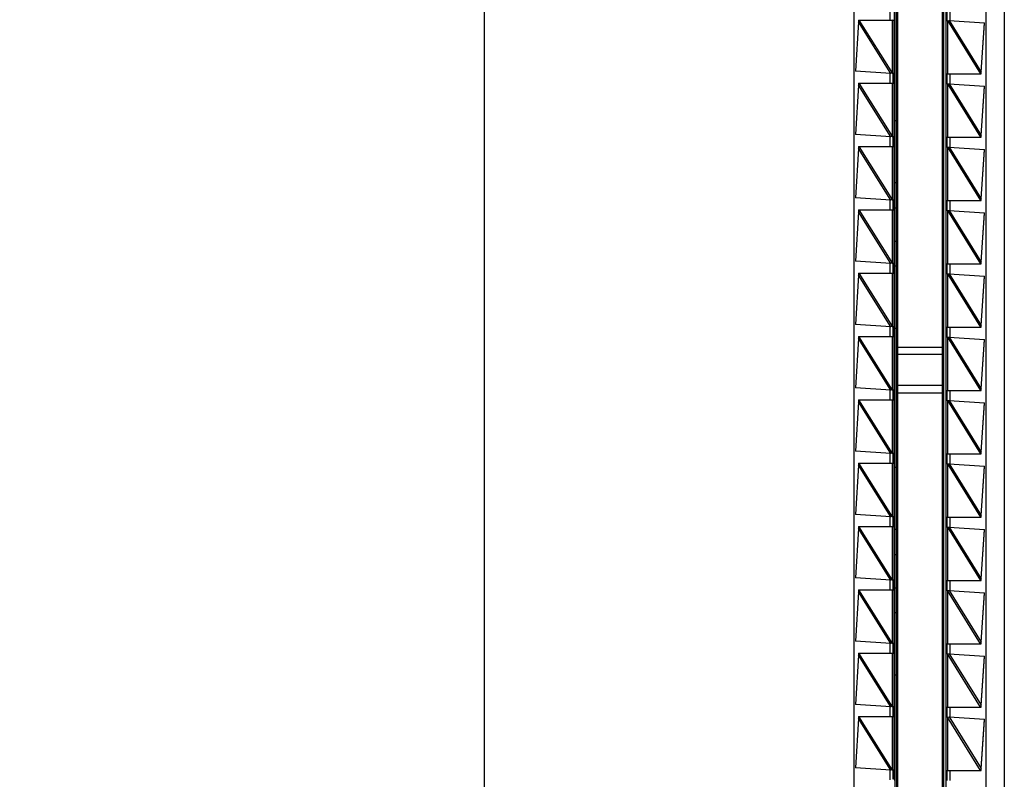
# Model space of a CAD drawing. Header units: inches. Extents: x 0 to 22, y 0 to 17.
# Tile 57 of 61: x 16.3 to 17.8, y 8 to 9.2. Entities that reach past the tile are written whole.
import ezdxf

# ---------------------------------------------------------------- set-up
doc = ezdxf.new("R2010")
doc.units = ezdxf.units.IN
doc.header["$LTSCALE"] = 1.21
doc.header["$MEASUREMENT"] = 0
doc.layers.get('0').update_dxf_attribs({"linetype": 'CONTINUOUS'})
doc.layers.add('DIMENSIONS', color=7, linetype='CONTINUOUS')
doc.styles.get("Standard").update_dxf_attribs({"font": 'txt', "width": 0.8})
doc.dimstyles.new('DIMSTYLE_2', dxfattribs={"dimtxt": 0.125, "dimasz": 0.18, "dimexe": 0.18, "dimexo": 0.0625, "dimgap": 0.09, "dimtad": 0, "dimtih": 1, "dimtoh": 1, "dimdec": 3, "dimzin": 4, "dimdsep": 46, "dimtxsty": 'STANDARD', "dimblk": '_FILLED', "dimblk1": '_FILLED', "dimblk2": '_FILLED', "dimcen": 0.09, "dimadec": 0, "dimazin": 0, "dimtp": 0.01, "dimtm": 0.01, "dimtfac": 1, "dimtdec": 3, "dimtofl": 0, "dimtmove": 0, "dimatfit": 3, "dimldrblk": '_FILLED', "dimfxl": 1, "dimtolj": 1, "dimtzin": 4, "dimarcsym": 0})

# ---------------------------------------------------------------- blocks, each defined once
blk = doc.blocks.new('*D21')
at = {"layer": 'DIMENSIONS', "color": 2, "linetype": 'CONTINUOUS'}
blk.add_line((17.1511, 11.0986), (17.1511, 11.4705), dxfattribs=at)
at = {"layer": 'DIMENSIONS', "color": 2, "linetype": 'CONTINUOUS', "insert": (17.0886, 11.533), "char_height": 0.125, "width": 1.225, "attachment_point": 1, "rotation": 90, "line_spacing_factor": 0.9}
blk.add_mtext('.502{\\Ftxt.shx;\\W1.000000;\\H0.125000; }[12.75]', dxfattribs=at)
blk = doc.blocks.new('_FILLED')
at = {"color": 0, "linetype": 'BYBLOCK'}
blk.add_solid([(0, 0), (-1, 0.1736), (-1, -0.1736)], dxfattribs=at)
blk = doc.blocks.new('*D23')
at = {"layer": 'DIMENSIONS', "color": 2, "linetype": 'CONTINUOUS'}
blk.add_line((16.9635, 10.911), (16.5786, 10.911), dxfattribs=at)
at = {"layer": 'DIMENSIONS', "color": 2, "linetype": 'CONTINUOUS', "insert": (16.5161, 10.9735), "char_height": 0.125, "width": 1.425, "attachment_point": 3, "line_spacing_factor": 0.9}
blk.add_mtext('4.822{\\Ftxt.shx;\\W1.000000;\\H0.125000; }[122.48]', dxfattribs=at)

msp = doc.modelspace()

# ---------------------------------------------------------------- linework, layer by layer
at = {"color": 7, "linetype": 'CONTINUOUS'}
for p, q in [((17.0161, 6.0942), (17.0161, 10.9058)), ((17.7961, 10.9058), (17.7961, 6.0942)), ((17.7031, 6.7205), (17.7031, 10.2795)), ((17.5701, 10.2283), (17.5701, 6.7717)), ((17.6361, 6.7705), (17.6361, 10.2295)), ((17.7691, 6.7717), (17.7691, 10.2283)), ((17.6318, 10.203), (17.6318, 6.797)), ((17.6341, 10.2005), (17.6341, 6.8005)), ((17.7051, 6.7995), (17.7051, 10.1995)), ((17.7081, 10.203), (17.7081, 6.797)), ((17.629, 9.158), (17.6291, 9.1589)), ((17.7101, 9.157), (17.7101, 9.172)), ((17.5773, 9.1551), (17.5728, 9.0811)), ((17.5772, 9.158), (17.631, 9.158)), ((17.5772, 9.158), (17.5773, 9.156)), ((17.578, 9.158), (17.5773, 9.1551)), ((17.5773, 9.1554), (17.5773, 9.1551)), ((17.7111, 9.157), (17.7081, 9.157)), ((17.7111, 9.157), (17.7133, 9.1574)), ((17.7133, 9.1574), (17.7662, 9.1539)), ((17.7613, 9.0795), (17.7662, 9.1533)), ((17.7614, 9.0799), (17.7662, 9.1539)), ((17.6257, 9.0776), (17.5728, 9.0811)), ((17.6279, 9.078), (17.6257, 9.0776)), ((17.628, 9.078), (17.631, 9.078)), ((17.6291, 9.0771), (17.629, 9.078)), ((17.6291, 9.0771), (17.6291, 9.0639)), ((17.6291, 9.0639), (17.6291, 9.0771)), ((17.7081, 9.077), (17.7615, 9.077)), ((17.7101, 9.062), (17.7101, 9.077)), ((17.7606, 9.077), (17.7614, 9.0799)), ((17.7613, 9.0794), (17.7613, 9.0795)), ((17.7613, 9.0791), (17.7613, 9.0794)), ((17.7615, 9.077), (17.7613, 9.0791)), ((17.5773, 9.0601), (17.5728, 8.9861)), ((17.5772, 9.063), (17.631, 9.063)), ((17.5772, 9.063), (17.5773, 9.061)), ((17.578, 9.063), (17.5773, 9.0601)), ((17.5773, 9.0604), (17.5773, 9.0601)), ((17.629, 9.063), (17.6291, 9.0639)), ((17.7111, 9.062), (17.7081, 9.062)), ((17.7111, 9.062), (17.7133, 9.0624)), ((17.7133, 9.0624), (17.7662, 9.0589)), ((17.7613, 8.9845), (17.7662, 9.0583)), ((17.7614, 8.9849), (17.7662, 9.0589)), ((17.6318, 9.007), (17.6341, 9.007)), ((17.6257, 8.9826), (17.5728, 8.9861)), ((17.6279, 8.983), (17.6257, 8.9826)), ((17.628, 8.983), (17.631, 8.983)), ((17.6291, 8.9821), (17.629, 8.983)), ((17.6291, 8.9821), (17.6291, 8.9689)), ((17.6291, 8.9689), (17.6291, 8.9821)), ((17.7081, 8.982), (17.7615, 8.982)), ((17.7101, 8.967), (17.7101, 8.982)), ((17.7606, 8.982), (17.7614, 8.9849)), ((17.7613, 8.9844), (17.7613, 8.9845)), ((17.7613, 8.9841), (17.7613, 8.9844)), ((17.7615, 8.982), (17.7613, 8.9841)), ((17.5772, 8.968), (17.631, 8.968)), ((17.5772, 8.968), (17.5773, 8.966)), ((17.578, 8.968), (17.5773, 8.9651)), ((17.629, 8.968), (17.6291, 8.9689)), ((17.7111, 8.967), (17.7081, 8.967)), ((17.7111, 8.967), (17.7133, 8.9674)), ((17.7133, 8.9674), (17.7662, 8.9639)), ((17.5773, 8.9651), (17.5728, 8.8911)), ((17.5773, 8.9654), (17.5773, 8.9651)), ((17.7613, 8.8895), (17.7662, 8.9633)), ((17.7614, 8.8899), (17.7662, 8.9639)), ((17.6341, 8.9135), (17.6318, 8.9135)), ((17.6257, 8.8876), (17.5728, 8.8911)), ((17.6279, 8.888), (17.6257, 8.8876)), ((17.628, 8.888), (17.631, 8.888)), ((17.6291, 8.8871), (17.629, 8.888)), ((17.6291, 8.8871), (17.6291, 8.8739)), ((17.6291, 8.8739), (17.6291, 8.8871)), ((17.7081, 8.887), (17.7615, 8.887)), ((17.7101, 8.872), (17.7101, 8.887)), ((17.7606, 8.887), (17.7614, 8.8899)), ((17.7613, 8.8894), (17.7613, 8.8895)), ((17.7613, 8.8891), (17.7613, 8.8894)), ((17.7615, 8.887), (17.7613, 8.8891)), ((17.5773, 8.8701), (17.5728, 8.7961)), ((17.5772, 8.873), (17.631, 8.873)), ((17.5772, 8.873), (17.5773, 8.871)), ((17.578, 8.873), (17.5773, 8.8701)), ((17.5773, 8.8704), (17.5773, 8.8701)), ((17.629, 8.873), (17.6291, 8.8739)), ((17.6318, 8.876), (17.6341, 8.876)), ((17.7111, 8.872), (17.7081, 8.872)), ((17.7111, 8.872), (17.7133, 8.8724)), ((17.7133, 8.8724), (17.7662, 8.8689)), ((17.7613, 8.7945), (17.7662, 8.8683)), ((17.7614, 8.7949), (17.7662, 8.8689)), ((17.6318, 8.826), (17.6341, 8.826)), ((17.6257, 8.7926), (17.5728, 8.7961)), ((17.6279, 8.793), (17.6257, 8.7926)), ((17.628, 8.793), (17.631, 8.793)), ((17.6291, 8.7921), (17.629, 8.793)), ((17.6291, 8.7921), (17.6291, 8.7789)), ((17.6291, 8.7789), (17.6291, 8.7921)), ((17.7081, 8.792), (17.7615, 8.792)), ((17.7101, 8.777), (17.7101, 8.792)), ((17.7606, 8.792), (17.7614, 8.7949)), ((17.7613, 8.7944), (17.7613, 8.7945)), ((17.7613, 8.7941), (17.7613, 8.7944)), ((17.7615, 8.792), (17.7613, 8.7941)), ((17.5773, 8.7751), (17.5728, 8.7011)), ((17.5772, 8.778), (17.631, 8.778)), ((17.5772, 8.778), (17.5773, 8.776)), ((17.578, 8.778), (17.5773, 8.7751)), ((17.5773, 8.7754), (17.5773, 8.7751)), ((17.629, 8.778), (17.6291, 8.7789)), ((17.6341, 8.7885), (17.6318, 8.7885)), ((17.7111, 8.777), (17.7081, 8.777)), ((17.7111, 8.777), (17.7133, 8.7774)), ((17.7133, 8.7774), (17.7662, 8.7739)), ((17.7613, 8.6995), (17.7662, 8.7733)), ((17.7614, 8.6999), (17.7662, 8.7739)), ((17.6257, 8.6976), (17.5728, 8.7011)), ((17.6279, 8.698), (17.6257, 8.6976)), ((17.628, 8.698), (17.631, 8.698)), ((17.6291, 8.6971), (17.629, 8.698)), ((17.6291, 8.6971), (17.6291, 8.6839)), ((17.6291, 8.6839), (17.6291, 8.6971)), ((17.6341, 8.695), (17.6318, 8.695)), ((17.7081, 8.697), (17.7615, 8.697)), ((17.7101, 8.682), (17.7101, 8.697)), ((17.7606, 8.697), (17.7614, 8.6999)), ((17.7613, 8.6994), (17.7613, 8.6995)), ((17.7613, 8.6991), (17.7613, 8.6994)), ((17.7615, 8.697), (17.7613, 8.6991)), ((17.5773, 8.6801), (17.5728, 8.6061)), ((17.5772, 8.683), (17.631, 8.683)), ((17.5772, 8.683), (17.5773, 8.681)), ((17.578, 8.683), (17.5773, 8.6801)), ((17.5773, 8.6804), (17.5773, 8.6801)), ((17.629, 8.683), (17.6291, 8.6839)), ((17.7111, 8.682), (17.7081, 8.682)), ((17.7111, 8.682), (17.7133, 8.6824)), ((17.7133, 8.6824), (17.7662, 8.6789)), ((17.7613, 8.6045), (17.7662, 8.6783)), ((17.7614, 8.6049), (17.7662, 8.6789)), ((17.6361, 8.6672), (17.7031, 8.6672)), ((17.7031, 8.6561), (17.6361, 8.6561)), ((17.6257, 8.6026), (17.5728, 8.6061)), ((17.6279, 8.603), (17.6257, 8.6026)), ((17.628, 8.603), (17.631, 8.603)), ((17.6291, 8.6021), (17.629, 8.603)), ((17.6291, 8.6021), (17.6291, 8.5889)), ((17.6291, 8.5889), (17.6291, 8.6021)), ((17.7031, 8.6096), (17.6361, 8.6096)), ((17.6361, 8.5985), (17.7031, 8.5985)), ((17.7081, 8.602), (17.7615, 8.602)), ((17.7101, 8.587), (17.7101, 8.602)), ((17.7606, 8.602), (17.7614, 8.6049)), ((17.7613, 8.6044), (17.7613, 8.6045)), ((17.7613, 8.6041), (17.7613, 8.6044)), ((17.7615, 8.602), (17.7613, 8.6041)), ((17.5773, 8.5851), (17.5728, 8.5111)), ((17.5772, 8.588), (17.631, 8.588)), ((17.5772, 8.588), (17.5773, 8.586)), ((17.578, 8.588), (17.5773, 8.5851)), ((17.5773, 8.5854), (17.5773, 8.5851)), ((17.629, 8.588), (17.6291, 8.5889)), ((17.7111, 8.587), (17.7081, 8.587)), ((17.7111, 8.587), (17.7133, 8.5874)), ((17.7133, 8.5874), (17.7662, 8.5839)), ((17.7613, 8.5095), (17.7662, 8.5833)), ((17.7614, 8.5099), (17.7662, 8.5839)), ((17.6257, 8.5076), (17.5728, 8.5111)), ((17.7606, 8.507), (17.7614, 8.5099)), ((17.7613, 8.5094), (17.7613, 8.5095)), ((17.7613, 8.5091), (17.7613, 8.5094)), ((17.7615, 8.507), (17.7613, 8.5091)), ((17.6279, 8.508), (17.6257, 8.5076)), ((17.628, 8.508), (17.631, 8.508)), ((17.6291, 8.5071), (17.629, 8.508)), ((17.6291, 8.5071), (17.6291, 8.4939)), ((17.6291, 8.4939), (17.6291, 8.5071)), ((17.7081, 8.507), (17.7615, 8.507)), ((17.7101, 8.492), (17.7101, 8.507)), ((17.5773, 8.4901), (17.5728, 8.4161)), ((17.5772, 8.493), (17.631, 8.493)), ((17.5772, 8.493), (17.5773, 8.491)), ((17.578, 8.493), (17.5773, 8.4901)), ((17.5773, 8.4904), (17.5773, 8.4901)), ((17.629, 8.493), (17.6291, 8.4939)), ((17.6318, 8.487), (17.6341, 8.487)), ((17.7111, 8.492), (17.7081, 8.492)), ((17.7111, 8.492), (17.7133, 8.4924)), ((17.7133, 8.4924), (17.7662, 8.4889)), ((17.7613, 8.4145), (17.7662, 8.4883)), ((17.7614, 8.4149), (17.7662, 8.4889)), ((17.6257, 8.4126), (17.5728, 8.4161)), ((17.6279, 8.413), (17.6257, 8.4126)), ((17.628, 8.413), (17.631, 8.413)), ((17.6291, 8.4121), (17.629, 8.413)), ((17.6291, 8.4121), (17.6291, 8.3989)), ((17.6291, 8.3989), (17.6291, 8.4121)), ((17.7081, 8.412), (17.7615, 8.412)), ((17.7101, 8.397), (17.7101, 8.412)), ((17.7606, 8.412), (17.7614, 8.4149)), ((17.7613, 8.4144), (17.7613, 8.4145)), ((17.7613, 8.4141), (17.7613, 8.4144)), ((17.7615, 8.412), (17.7613, 8.4141)), ((17.5773, 8.3951), (17.5728, 8.3211)), ((17.5772, 8.398), (17.631, 8.398)), ((17.5772, 8.398), (17.5773, 8.396)), ((17.578, 8.398), (17.5773, 8.3951)), ((17.5773, 8.3954), (17.5773, 8.3951)), ((17.629, 8.398), (17.6291, 8.3989)), ((17.6341, 8.3935), (17.6318, 8.3935)), ((17.7111, 8.397), (17.7081, 8.397)), ((17.7111, 8.397), (17.7133, 8.3974)), ((17.7133, 8.3974), (17.7662, 8.3939)), ((17.7613, 8.3195), (17.7662, 8.3933)), ((17.7614, 8.3199), (17.7662, 8.3939)), ((17.6318, 8.356), (17.6341, 8.356)), ((17.6257, 8.3176), (17.5728, 8.3211)), ((17.6279, 8.318), (17.6257, 8.3176)), ((17.628, 8.318), (17.631, 8.318)), ((17.6291, 8.3171), (17.629, 8.318)), ((17.6291, 8.3171), (17.6291, 8.3039)), ((17.6291, 8.3039), (17.6291, 8.3171)), ((17.7081, 8.317), (17.7615, 8.317)), ((17.7101, 8.302), (17.7101, 8.317)), ((17.7606, 8.317), (17.7614, 8.3199)), ((17.7613, 8.3194), (17.7613, 8.3195)), ((17.7613, 8.3191), (17.7613, 8.3194)), ((17.7615, 8.317), (17.7613, 8.3191)), ((17.5772, 8.303), (17.631, 8.303)), ((17.5772, 8.303), (17.5773, 8.301)), ((17.578, 8.303), (17.5773, 8.3001)), ((17.629, 8.303), (17.6291, 8.3039)), ((17.6318, 8.306), (17.6341, 8.306)), ((17.7111, 8.302), (17.7133, 8.3024)), ((17.7133, 8.3024), (17.7662, 8.2989)), ((17.5773, 8.3001), (17.5728, 8.2261)), ((17.5773, 8.3004), (17.5773, 8.3001)), ((17.7111, 8.302), (17.7081, 8.302)), ((17.7613, 8.2245), (17.7662, 8.2983)), ((17.7614, 8.2249), (17.7662, 8.2989)), ((17.6341, 8.2685), (17.6318, 8.2685)), ((17.6257, 8.2226), (17.5728, 8.2261)), ((17.6279, 8.223), (17.6257, 8.2226)), ((17.628, 8.223), (17.631, 8.223)), ((17.6291, 8.2221), (17.629, 8.223)), ((17.6291, 8.2221), (17.6291, 8.2089)), ((17.6291, 8.2089), (17.6291, 8.2221)), ((17.7081, 8.222), (17.7615, 8.222)), ((17.7101, 8.207), (17.7101, 8.222)), ((17.7606, 8.222), (17.7614, 8.2249)), ((17.7613, 8.2244), (17.7613, 8.2245)), ((17.7613, 8.2241), (17.7613, 8.2244)), ((17.7615, 8.222), (17.7613, 8.2241)), ((17.5773, 8.2051), (17.5728, 8.1311)), ((17.5772, 8.208), (17.631, 8.208)), ((17.5772, 8.208), (17.5773, 8.206)), ((17.578, 8.208), (17.5773, 8.2051)), ((17.5773, 8.2054), (17.5773, 8.2051)), ((17.629, 8.208), (17.6291, 8.2089)), ((17.7111, 8.207), (17.7081, 8.207)), ((17.7111, 8.207), (17.7133, 8.2074)), ((17.7133, 8.2074), (17.7662, 8.2039)), ((17.7613, 8.1295), (17.7662, 8.2033)), ((17.7614, 8.1299), (17.7662, 8.2039)), ((17.6341, 8.175), (17.6318, 8.175)), ((17.6257, 8.1276), (17.5728, 8.1311)), ((17.6279, 8.128), (17.6257, 8.1276)), ((17.628, 8.128), (17.631, 8.128)), ((17.6291, 8.1271), (17.629, 8.128)), ((17.6291, 8.1271), (17.6291, 8.1139)), ((17.6291, 8.1139), (17.6291, 8.1271)), ((17.7081, 8.127), (17.7615, 8.127)), ((17.7101, 8.112), (17.7101, 8.127)), ((17.7606, 8.127), (17.7614, 8.1299)), ((17.7613, 8.1294), (17.7613, 8.1295)), ((17.7613, 8.1291), (17.7613, 8.1294)), ((17.7615, 8.127), (17.7613, 8.1291)), ((17.5773, 8.1101), (17.5728, 8.0361)), ((17.5772, 8.113), (17.631, 8.113)), ((17.5772, 8.113), (17.5773, 8.111)), ((17.578, 8.113), (17.5773, 8.1101)), ((17.5773, 8.1104), (17.5773, 8.1101)), ((17.629, 8.113), (17.6291, 8.1139)), ((17.7111, 8.112), (17.7081, 8.112)), ((17.7111, 8.112), (17.7133, 8.1124)), ((17.7133, 8.1124), (17.7662, 8.1089)), ((17.7613, 8.0345), (17.7662, 8.1083)), ((17.7614, 8.0349), (17.7662, 8.1089)), ((17.6257, 8.0326), (17.5728, 8.0361)), ((17.6279, 8.033), (17.6257, 8.0326)), ((17.628, 8.033), (17.631, 8.033)), ((17.6291, 8.0321), (17.629, 8.033)), ((17.6291, 8.0321), (17.6291, 8.0189)), ((17.6291, 8.0189), (17.6291, 8.0321)), ((17.7081, 8.032), (17.7615, 8.032)), ((17.7101, 8.017), (17.7101, 8.032)), ((17.7606, 8.032), (17.7614, 8.0349)), ((17.7613, 8.0344), (17.7613, 8.0345)), ((17.7613, 8.0341), (17.7613, 8.0344)), ((17.7615, 8.032), (17.7613, 8.0341))]:
    msp.add_line(p, q, dxfattribs=at)
at = {"color": 9, "linetype": 'CONTINUOUS'}
for p, q in [((17.6242, 9.1727), (17.6242, 9.158)), ((17.715, 9.1572), (17.715, 9.172)), ((17.6257, 9.0776), (17.5773, 9.1551)), ((17.578, 9.158), (17.6281, 9.0778)), ((17.6281, 9.0778), (17.6281, 9.158)), ((17.631, 9.078), (17.631, 9.158)), ((17.711, 9.1572), (17.711, 9.077)), ((17.711, 9.1572), (17.7606, 9.077)), ((17.7133, 9.1574), (17.7614, 9.0799)), ((17.6242, 9.0777), (17.6242, 9.063)), ((17.715, 9.0622), (17.715, 9.077)), ((17.6257, 8.9826), (17.5773, 9.0601)), ((17.578, 9.063), (17.6281, 8.9828)), ((17.6281, 8.9828), (17.6281, 9.063)), ((17.631, 8.983), (17.631, 9.063)), ((17.711, 9.0622), (17.711, 8.982)), ((17.711, 9.0622), (17.7606, 8.982)), ((17.7133, 9.0624), (17.7614, 8.9849)), ((17.6242, 8.9827), (17.6242, 8.968)), ((17.715, 8.9672), (17.715, 8.982)), ((17.578, 8.968), (17.6281, 8.8878)), ((17.6281, 8.8878), (17.6281, 8.968)), ((17.631, 8.888), (17.631, 8.968)), ((17.711, 8.9672), (17.711, 8.887)), ((17.711, 8.9672), (17.7606, 8.887)), ((17.7133, 8.9674), (17.7614, 8.8899)), ((17.6257, 8.8876), (17.5773, 8.9651)), ((17.6242, 8.8877), (17.6242, 8.873)), ((17.715, 8.8722), (17.715, 8.887)), ((17.6257, 8.7926), (17.5773, 8.8701)), ((17.578, 8.873), (17.6281, 8.7928)), ((17.6281, 8.7928), (17.6281, 8.873)), ((17.631, 8.793), (17.631, 8.873)), ((17.711, 8.8722), (17.711, 8.792)), ((17.711, 8.8722), (17.7606, 8.792)), ((17.7133, 8.8724), (17.7614, 8.7949)), ((17.6242, 8.7927), (17.6242, 8.778)), ((17.715, 8.7772), (17.715, 8.792)), ((17.6257, 8.6976), (17.5773, 8.7751)), ((17.578, 8.778), (17.6281, 8.6978)), ((17.6281, 8.6978), (17.6281, 8.778)), ((17.631, 8.698), (17.631, 8.778)), ((17.711, 8.7772), (17.711, 8.697)), ((17.711, 8.7772), (17.7606, 8.697)), ((17.7133, 8.7774), (17.7614, 8.6999)), ((17.6242, 8.6977), (17.6242, 8.683)), ((17.715, 8.6822), (17.715, 8.697)), ((17.6257, 8.6026), (17.5773, 8.6801)), ((17.6281, 8.6028), (17.578, 8.683)), ((17.6281, 8.6028), (17.6281, 8.683)), ((17.631, 8.603), (17.631, 8.683)), ((17.711, 8.6822), (17.711, 8.602)), ((17.711, 8.6822), (17.7606, 8.602)), ((17.7133, 8.6824), (17.7614, 8.6049)), ((17.6242, 8.6027), (17.6242, 8.588)), ((17.715, 8.5872), (17.715, 8.602)), ((17.6257, 8.5076), (17.5773, 8.5851)), ((17.6281, 8.5078), (17.578, 8.588)), ((17.6281, 8.5078), (17.6281, 8.588)), ((17.631, 8.508), (17.631, 8.588)), ((17.711, 8.5872), (17.711, 8.507)), ((17.711, 8.5872), (17.7606, 8.507)), ((17.7133, 8.5874), (17.7614, 8.5099)), ((17.6242, 8.5077), (17.6242, 8.493)), ((17.715, 8.4922), (17.715, 8.507)), ((17.6257, 8.4126), (17.5773, 8.4901)), ((17.6281, 8.4128), (17.578, 8.493)), ((17.6281, 8.4128), (17.6281, 8.493)), ((17.631, 8.413), (17.631, 8.493)), ((17.711, 8.4922), (17.711, 8.412)), ((17.711, 8.4922), (17.7606, 8.412)), ((17.7133, 8.4924), (17.7614, 8.4149)), ((17.6242, 8.4127), (17.6242, 8.398)), ((17.715, 8.3972), (17.715, 8.412)), ((17.6257, 8.3176), (17.5773, 8.3951)), ((17.6281, 8.3178), (17.578, 8.398)), ((17.6281, 8.3178), (17.6281, 8.398)), ((17.631, 8.318), (17.631, 8.398)), ((17.711, 8.3972), (17.711, 8.317)), ((17.711, 8.3972), (17.7606, 8.317)), ((17.7133, 8.3974), (17.7614, 8.3199)), ((17.6242, 8.3177), (17.6242, 8.303)), ((17.715, 8.3022), (17.715, 8.317)), ((17.6281, 8.2228), (17.578, 8.303)), ((17.6281, 8.2228), (17.6281, 8.303)), ((17.631, 8.223), (17.631, 8.303)), ((17.7606, 8.222), (17.711, 8.3022)), ((17.711, 8.3022), (17.711, 8.222)), ((17.7133, 8.3024), (17.7614, 8.2249)), ((17.6257, 8.2226), (17.5773, 8.3001)), ((17.6242, 8.2227), (17.6242, 8.208)), ((17.715, 8.2072), (17.715, 8.222)), ((17.6257, 8.1276), (17.5773, 8.2051)), ((17.6281, 8.1278), (17.578, 8.208)), ((17.6281, 8.1278), (17.6281, 8.208)), ((17.631, 8.128), (17.631, 8.208)), ((17.7606, 8.127), (17.711, 8.2072)), ((17.711, 8.2072), (17.711, 8.127)), ((17.7133, 8.2074), (17.7614, 8.1299)), ((17.6242, 8.1277), (17.6242, 8.113)), ((17.715, 8.1122), (17.715, 8.127)), ((17.6257, 8.0326), (17.5773, 8.1101)), ((17.6281, 8.0328), (17.578, 8.113)), ((17.6281, 8.0328), (17.6281, 8.113)), ((17.631, 8.033), (17.631, 8.113)), ((17.7606, 8.032), (17.711, 8.1122)), ((17.711, 8.1122), (17.711, 8.032)), ((17.7133, 8.1124), (17.7614, 8.0349)), ((17.6242, 8.0327), (17.6242, 8.018)), ((17.715, 8.0172), (17.715, 8.032))]:
    msp.add_line(p, q, dxfattribs=at)
at = {"color": 7, "linetype": 'CONTINUOUS'}
for points in [[(17.5773, 9.156), (17.5773, 9.1557), (17.5773, 9.1554)], [(17.5773, 9.061), (17.5773, 9.0607), (17.5773, 9.0604)], [(17.5773, 8.966), (17.5773, 8.9657), (17.5773, 8.9654)], [(17.5773, 8.871), (17.5773, 8.8707), (17.5773, 8.8704)], [(17.5773, 8.776), (17.5773, 8.7757), (17.5773, 8.7754)], [(17.5773, 8.681), (17.5773, 8.6807), (17.5773, 8.6804)], [(17.5773, 8.586), (17.5773, 8.5857), (17.5773, 8.5854)], [(17.5773, 8.491), (17.5773, 8.4907), (17.5773, 8.4904)], [(17.5773, 8.396), (17.5773, 8.3957), (17.5773, 8.3954)], [(17.5773, 8.301), (17.5773, 8.3007), (17.5773, 8.3004)], [(17.5773, 8.206), (17.5773, 8.2057), (17.5773, 8.2054)], [(17.5773, 8.111), (17.5773, 8.1107), (17.5773, 8.1104)]]:
    msp.add_lwpolyline(points, dxfattribs=at)
for points in [[(17.631, 9.158), (17.631, 9.158), (17.631, 9.158), (17.631, 9.158), (17.631, 9.158), (17.631, 9.158), (17.631, 9.158), (17.631, 9.158), (17.631, 9.1581), (17.631, 9.1581), (17.631, 9.1582), (17.6311, 9.1583), (17.6311, 9.1584), (17.6311, 9.1586), (17.6311, 9.1587), (17.6311, 9.1589), (17.6311, 9.1591), (17.6311, 9.1593), (17.6311, 9.1597), (17.6311, 9.1602), (17.6311, 9.1608), (17.6311, 9.1613), (17.6311, 9.162), (17.6311, 9.1626), (17.6311, 9.1633), (17.6311, 9.1643), (17.6311, 9.1655), (17.6311, 9.1667), (17.6311, 9.1677), (17.6311, 9.1684), (17.6311, 9.169), (17.6311, 9.1697), (17.6311, 9.1702), (17.6311, 9.1708), (17.6311, 9.1713), (17.6311, 9.1717), (17.6311, 9.1719), (17.6311, 9.1721), (17.6311, 9.1723), (17.6311, 9.1724), (17.6311, 9.1726), (17.6311, 9.1727), (17.631, 9.1728), (17.631, 9.1729), (17.631, 9.1729), (17.631, 9.173), (17.631, 9.173), (17.631, 9.173), (17.631, 9.173), (17.631, 9.173), (17.631, 9.173), (17.631, 9.173), (17.631, 9.173)], [(17.631, 9.063), (17.631, 9.063), (17.631, 9.063), (17.631, 9.063), (17.631, 9.063), (17.631, 9.063), (17.631, 9.063), (17.631, 9.063), (17.631, 9.0631), (17.631, 9.0631), (17.631, 9.0632), (17.6311, 9.0633), (17.6311, 9.0634), (17.6311, 9.0636), (17.6311, 9.0637), (17.6311, 9.0639), (17.6311, 9.0641), (17.6311, 9.0643), (17.6311, 9.0647), (17.6311, 9.0652), (17.6311, 9.0658), (17.6311, 9.0663), (17.6311, 9.067), (17.6311, 9.0676), (17.6311, 9.0683), (17.6311, 9.0693), (17.6311, 9.0705), (17.6311, 9.0717), (17.6311, 9.0727), (17.6311, 9.0734), (17.6311, 9.074), (17.6311, 9.0747), (17.6311, 9.0752), (17.6311, 9.0758), (17.6311, 9.0763), (17.6311, 9.0767), (17.6311, 9.0769), (17.6311, 9.0771), (17.6311, 9.0773), (17.6311, 9.0774), (17.6311, 9.0776), (17.6311, 9.0777), (17.631, 9.0778), (17.631, 9.0779), (17.631, 9.0779), (17.631, 9.078), (17.631, 9.078), (17.631, 9.078), (17.631, 9.078), (17.631, 9.078), (17.631, 9.078), (17.631, 9.078), (17.631, 9.078)], [(17.631, 8.968), (17.631, 8.968), (17.631, 8.968), (17.631, 8.968), (17.631, 8.968), (17.631, 8.968), (17.631, 8.968), (17.631, 8.968), (17.631, 8.9681), (17.631, 8.9681), (17.631, 8.9682), (17.6311, 8.9683), (17.6311, 8.9684), (17.6311, 8.9686), (17.6311, 8.9687), (17.6311, 8.9689), (17.6311, 8.9691), (17.6311, 8.9693), (17.6311, 8.9697), (17.6311, 8.9702), (17.6311, 8.9708), (17.6311, 8.9713), (17.6311, 8.972), (17.6311, 8.9726), (17.6311, 8.9733), (17.6311, 8.9743), (17.6311, 8.9755), (17.6311, 8.9767), (17.6311, 8.9777), (17.6311, 8.9784), (17.6311, 8.979), (17.6311, 8.9797), (17.6311, 8.9802), (17.6311, 8.9808), (17.6311, 8.9813), (17.6311, 8.9817), (17.6311, 8.9819), (17.6311, 8.9821), (17.6311, 8.9823), (17.6311, 8.9824), (17.6311, 8.9826), (17.6311, 8.9827), (17.631, 8.9828), (17.631, 8.9829), (17.631, 8.9829), (17.631, 8.983), (17.631, 8.983), (17.631, 8.983), (17.631, 8.983), (17.631, 8.983), (17.631, 8.983), (17.631, 8.983), (17.631, 8.983)], [(17.631, 8.873), (17.631, 8.873), (17.631, 8.873), (17.631, 8.873), (17.631, 8.873), (17.631, 8.873), (17.631, 8.873), (17.631, 8.873), (17.631, 8.8731), (17.631, 8.8731), (17.631, 8.8732), (17.6311, 8.8733), (17.6311, 8.8734), (17.6311, 8.8736), (17.6311, 8.8737), (17.6311, 8.8739), (17.6311, 8.8741), (17.6311, 8.8743), (17.6311, 8.8747), (17.6311, 8.8752), (17.6311, 8.8758), (17.6311, 8.8763), (17.6311, 8.877), (17.6311, 8.8776), (17.6311, 8.8783), (17.6311, 8.8793), (17.6311, 8.8805), (17.6311, 8.8817), (17.6311, 8.8827), (17.6311, 8.8834), (17.6311, 8.884), (17.6311, 8.8847), (17.6311, 8.8852), (17.6311, 8.8858), (17.6311, 8.8863), (17.6311, 8.8867), (17.6311, 8.8869), (17.6311, 8.8871), (17.6311, 8.8873), (17.6311, 8.8874), (17.6311, 8.8876), (17.6311, 8.8877), (17.631, 8.8878), (17.631, 8.8879), (17.631, 8.8879), (17.631, 8.888), (17.631, 8.888), (17.631, 8.888), (17.631, 8.888), (17.631, 8.888), (17.631, 8.888), (17.631, 8.888), (17.631, 8.888)], [(17.631, 8.778), (17.631, 8.778), (17.631, 8.778), (17.631, 8.778), (17.631, 8.778), (17.631, 8.778), (17.631, 8.778), (17.631, 8.778), (17.631, 8.7781), (17.631, 8.7781), (17.631, 8.7782), (17.6311, 8.7783), (17.6311, 8.7784), (17.6311, 8.7786), (17.6311, 8.7787), (17.6311, 8.7789), (17.6311, 8.7791), (17.6311, 8.7793), (17.6311, 8.7797), (17.6311, 8.7802), (17.6311, 8.7808), (17.6311, 8.7813), (17.6311, 8.782), (17.6311, 8.7826), (17.6311, 8.7833), (17.6311, 8.7843), (17.6311, 8.7855), (17.6311, 8.7867), (17.6311, 8.7877), (17.6311, 8.7884), (17.6311, 8.789), (17.6311, 8.7897), (17.6311, 8.7902), (17.6311, 8.7908), (17.6311, 8.7913), (17.6311, 8.7917), (17.6311, 8.7919), (17.6311, 8.7921), (17.6311, 8.7923), (17.6311, 8.7924), (17.6311, 8.7926), (17.6311, 8.7927), (17.631, 8.7928), (17.631, 8.7929), (17.631, 8.7929), (17.631, 8.793), (17.631, 8.793), (17.631, 8.793), (17.631, 8.793), (17.631, 8.793), (17.631, 8.793), (17.631, 8.793), (17.631, 8.793)], [(17.631, 8.683), (17.631, 8.683), (17.631, 8.683), (17.631, 8.683), (17.631, 8.683), (17.631, 8.683), (17.631, 8.683), (17.631, 8.683), (17.631, 8.6831), (17.631, 8.6831), (17.631, 8.6832), (17.6311, 8.6833), (17.6311, 8.6834), (17.6311, 8.6836), (17.6311, 8.6837), (17.6311, 8.6839), (17.6311, 8.6841), (17.6311, 8.6843), (17.6311, 8.6847), (17.6311, 8.6852), (17.6311, 8.6858), (17.6311, 8.6863), (17.6311, 8.687), (17.6311, 8.6876), (17.6311, 8.6883), (17.6311, 8.6893), (17.6311, 8.6905), (17.6311, 8.6917), (17.6311, 8.6927), (17.6311, 8.6934), (17.6311, 8.694), (17.6311, 8.6947), (17.6311, 8.6952), (17.6311, 8.6958), (17.6311, 8.6963), (17.6311, 8.6967), (17.6311, 8.6969), (17.6311, 8.6971), (17.6311, 8.6973), (17.6311, 8.6974), (17.6311, 8.6976), (17.6311, 8.6977), (17.631, 8.6978), (17.631, 8.6979), (17.631, 8.6979), (17.631, 8.698), (17.631, 8.698), (17.631, 8.698), (17.631, 8.698), (17.631, 8.698), (17.631, 8.698), (17.631, 8.698), (17.631, 8.698)], [(17.631, 8.588), (17.631, 8.588), (17.631, 8.588), (17.631, 8.588), (17.631, 8.588), (17.631, 8.588), (17.631, 8.588), (17.631, 8.588), (17.631, 8.5881), (17.631, 8.5881), (17.631, 8.5882), (17.6311, 8.5883), (17.6311, 8.5884), (17.6311, 8.5886), (17.6311, 8.5887), (17.6311, 8.5889), (17.6311, 8.5891), (17.6311, 8.5893), (17.6311, 8.5897), (17.6311, 8.5902), (17.6311, 8.5908), (17.6311, 8.5913), (17.6311, 8.592), (17.6311, 8.5926), (17.6311, 8.5933), (17.6311, 8.5943), (17.6311, 8.5955), (17.6311, 8.5967), (17.6311, 8.5977), (17.6311, 8.5984), (17.6311, 8.599), (17.6311, 8.5997), (17.6311, 8.6002), (17.6311, 8.6008), (17.6311, 8.6013), (17.6311, 8.6017), (17.6311, 8.6019), (17.6311, 8.6021), (17.6311, 8.6023), (17.6311, 8.6024), (17.6311, 8.6026), (17.6311, 8.6027), (17.631, 8.6028), (17.631, 8.6029), (17.631, 8.6029), (17.631, 8.603), (17.631, 8.603), (17.631, 8.603), (17.631, 8.603), (17.631, 8.603), (17.631, 8.603), (17.631, 8.603), (17.631, 8.603)], [(17.631, 8.493), (17.631, 8.493), (17.631, 8.493), (17.631, 8.493), (17.631, 8.493), (17.631, 8.493), (17.631, 8.493), (17.631, 8.493), (17.631, 8.4931), (17.631, 8.4931), (17.631, 8.4932), (17.6311, 8.4933), (17.6311, 8.4934), (17.6311, 8.4936), (17.6311, 8.4937), (17.6311, 8.4939), (17.6311, 8.4941), (17.6311, 8.4943), (17.6311, 8.4947), (17.6311, 8.4952), (17.6311, 8.4958), (17.6311, 8.4963), (17.6311, 8.497), (17.6311, 8.4976), (17.6311, 8.4983), (17.6311, 8.4993), (17.6311, 8.5005), (17.6311, 8.5017), (17.6311, 8.5027), (17.6311, 8.5034), (17.6311, 8.504), (17.6311, 8.5047), (17.6311, 8.5052), (17.6311, 8.5058), (17.6311, 8.5063), (17.6311, 8.5067), (17.6311, 8.5069), (17.6311, 8.5071), (17.6311, 8.5073), (17.6311, 8.5074), (17.6311, 8.5076), (17.6311, 8.5077), (17.631, 8.5078), (17.631, 8.5079), (17.631, 8.5079), (17.631, 8.508), (17.631, 8.508), (17.631, 8.508), (17.631, 8.508), (17.631, 8.508), (17.631, 8.508), (17.631, 8.508), (17.631, 8.508)], [(17.631, 8.398), (17.631, 8.398), (17.631, 8.398), (17.631, 8.398), (17.631, 8.398), (17.631, 8.398), (17.631, 8.398), (17.631, 8.398), (17.631, 8.3981), (17.631, 8.3981), (17.631, 8.3982), (17.6311, 8.3983), (17.6311, 8.3984), (17.6311, 8.3986), (17.6311, 8.3987), (17.6311, 8.3989), (17.6311, 8.3991), (17.6311, 8.3993), (17.6311, 8.3997), (17.6311, 8.4002), (17.6311, 8.4008), (17.6311, 8.4013), (17.6311, 8.402), (17.6311, 8.4026), (17.6311, 8.4033), (17.6311, 8.4043), (17.6311, 8.4055), (17.6311, 8.4067), (17.6311, 8.4077), (17.6311, 8.4084), (17.6311, 8.409), (17.6311, 8.4097), (17.6311, 8.4102), (17.6311, 8.4108), (17.6311, 8.4113), (17.6311, 8.4117), (17.6311, 8.4119), (17.6311, 8.4121), (17.6311, 8.4123), (17.6311, 8.4124), (17.6311, 8.4126), (17.6311, 8.4127), (17.631, 8.4128), (17.631, 8.4129), (17.631, 8.4129), (17.631, 8.413), (17.631, 8.413), (17.631, 8.413), (17.631, 8.413), (17.631, 8.413), (17.631, 8.413), (17.631, 8.413), (17.631, 8.413)], [(17.631, 8.303), (17.631, 8.303), (17.631, 8.303), (17.631, 8.303), (17.631, 8.303), (17.631, 8.303), (17.631, 8.303), (17.631, 8.303), (17.631, 8.3031), (17.631, 8.3031), (17.631, 8.3032), (17.6311, 8.3033), (17.6311, 8.3034), (17.6311, 8.3036), (17.6311, 8.3037), (17.6311, 8.3039), (17.6311, 8.3041), (17.6311, 8.3043), (17.6311, 8.3047), (17.6311, 8.3052), (17.6311, 8.3058), (17.6311, 8.3063), (17.6311, 8.307), (17.6311, 8.3076), (17.6311, 8.3083), (17.6311, 8.3093), (17.6311, 8.3105), (17.6311, 8.3117), (17.6311, 8.3127), (17.6311, 8.3134), (17.6311, 8.314), (17.6311, 8.3147), (17.6311, 8.3152), (17.6311, 8.3158), (17.6311, 8.3163), (17.6311, 8.3167), (17.6311, 8.3169), (17.6311, 8.3171), (17.6311, 8.3173), (17.6311, 8.3174), (17.6311, 8.3176), (17.6311, 8.3177), (17.631, 8.3178), (17.631, 8.3179), (17.631, 8.3179), (17.631, 8.318), (17.631, 8.318), (17.631, 8.318), (17.631, 8.318), (17.631, 8.318), (17.631, 8.318), (17.631, 8.318), (17.631, 8.318)], [(17.631, 8.208), (17.631, 8.208), (17.631, 8.208), (17.631, 8.208), (17.631, 8.208), (17.631, 8.208), (17.631, 8.208), (17.631, 8.208), (17.631, 8.2081), (17.631, 8.2081), (17.631, 8.2082), (17.6311, 8.2083), (17.6311, 8.2084), (17.6311, 8.2086), (17.6311, 8.2087), (17.6311, 8.2089), (17.6311, 8.2091), (17.6311, 8.2093), (17.6311, 8.2097), (17.6311, 8.2102), (17.6311, 8.2108), (17.6311, 8.2113), (17.6311, 8.212), (17.6311, 8.2126), (17.6311, 8.2133), (17.6311, 8.2143), (17.6311, 8.2155), (17.6311, 8.2167), (17.6311, 8.2177), (17.6311, 8.2184), (17.6311, 8.219), (17.6311, 8.2197), (17.6311, 8.2202), (17.6311, 8.2208), (17.6311, 8.2213), (17.6311, 8.2217), (17.6311, 8.2219), (17.6311, 8.2221), (17.6311, 8.2223), (17.6311, 8.2224), (17.6311, 8.2226), (17.6311, 8.2227), (17.631, 8.2228), (17.631, 8.2229), (17.631, 8.2229), (17.631, 8.223), (17.631, 8.223), (17.631, 8.223), (17.631, 8.223), (17.631, 8.223), (17.631, 8.223), (17.631, 8.223), (17.631, 8.223)], [(17.631, 8.113), (17.631, 8.113), (17.631, 8.113), (17.631, 8.113), (17.631, 8.113), (17.631, 8.113), (17.631, 8.113), (17.631, 8.113), (17.631, 8.1131), (17.631, 8.1131), (17.631, 8.1132), (17.6311, 8.1133), (17.6311, 8.1134), (17.6311, 8.1136), (17.6311, 8.1137), (17.6311, 8.1139), (17.6311, 8.1141), (17.6311, 8.1143), (17.6311, 8.1147), (17.6311, 8.1152), (17.6311, 8.1158), (17.6311, 8.1163), (17.6311, 8.117), (17.6311, 8.1176), (17.6311, 8.1183), (17.6311, 8.1193), (17.6311, 8.1205), (17.6311, 8.1217), (17.6311, 8.1227), (17.6311, 8.1234), (17.6311, 8.124), (17.6311, 8.1247), (17.6311, 8.1252), (17.6311, 8.1258), (17.6311, 8.1263), (17.6311, 8.1267), (17.6311, 8.1269), (17.6311, 8.1271), (17.6311, 8.1273), (17.6311, 8.1274), (17.6311, 8.1276), (17.6311, 8.1277), (17.631, 8.1278), (17.631, 8.1279), (17.631, 8.1279), (17.631, 8.128), (17.631, 8.128), (17.631, 8.128), (17.631, 8.128), (17.631, 8.128), (17.631, 8.128), (17.631, 8.128), (17.631, 8.128)], [(17.631, 8.018), (17.631, 8.018), (17.631, 8.018), (17.631, 8.018), (17.631, 8.018), (17.631, 8.018), (17.631, 8.018), (17.631, 8.018), (17.631, 8.0181), (17.631, 8.0181), (17.631, 8.0182), (17.6311, 8.0183), (17.6311, 8.0184), (17.6311, 8.0186), (17.6311, 8.0187), (17.6311, 8.0189), (17.6311, 8.0191), (17.6311, 8.0193), (17.6311, 8.0197), (17.6311, 8.0202), (17.6311, 8.0208), (17.6311, 8.0213), (17.6311, 8.022), (17.6311, 8.0226), (17.6311, 8.0233), (17.6311, 8.0243), (17.6311, 8.0255), (17.6311, 8.0267), (17.6311, 8.0277), (17.6311, 8.0284), (17.6311, 8.029), (17.6311, 8.0297), (17.6311, 8.0302), (17.6311, 8.0308), (17.6311, 8.0313), (17.6311, 8.0317), (17.6311, 8.0319), (17.6311, 8.0321), (17.6311, 8.0323), (17.6311, 8.0324), (17.6311, 8.0326), (17.6311, 8.0327), (17.631, 8.0328), (17.631, 8.0329), (17.631, 8.0329), (17.631, 8.033), (17.631, 8.033), (17.631, 8.033), (17.631, 8.033), (17.631, 8.033), (17.631, 8.033), (17.631, 8.033), (17.631, 8.033)]]:
    msp.add_open_spline(points, degree=3, knots=[0, 0, 0, 0, 0.000262, 0.000478, 0.000762, 0.001117, 0.001544, 0.002618, 0.005649, 0.009863, 0.015252, 0.021806, 0.029509, 0.038344, 0.04829, 0.059322, 0.071416, 0.084541, 0.113757, 0.146691, 0.183026, 0.222412, 0.26447, 0.308796, 0.354963, 0.402526, 0.5, 0.597474, 0.645037, 0.691204, 0.73553, 0.777588, 0.816974, 0.853309, 0.886243, 0.915459, 0.928584, 0.940678, 0.95171, 0.961656, 0.970491, 0.978194, 0.984748, 0.990137, 0.994351, 0.997382, 0.998456, 0.998883, 0.999238, 0.999522, 0.999738, 1, 1, 1, 1], dxfattribs=at)

# ---------------------------------------------------------------- dimensions: what is measured, and where the dimension line sits
at = {"layer": 'DIMENSIONS', "color": 2, "linetype": 'CONTINUOUS'}
for feature_location, offset, dtype, picture, middle in [((17.1511, 11.0986), (0, 0.3719), 1, '*D21', (17.1511, 12.1455)), ((16.9635, 10.911), (-0.3849, 0), 0, '*D23', (15.5036, 10.911))]:
    dim = msp.add_ordinate_dim(feature_location=feature_location, offset=offset, dtype=dtype, origin=(17.6531, 6.089), dimstyle='DIMSTYLE_2', dxfattribs=at)
    dim.commit()
    dim.dimension.update_dxf_attribs({"geometry": picture, "text_midpoint": middle})

doc.saveas('drawing.dxf')
